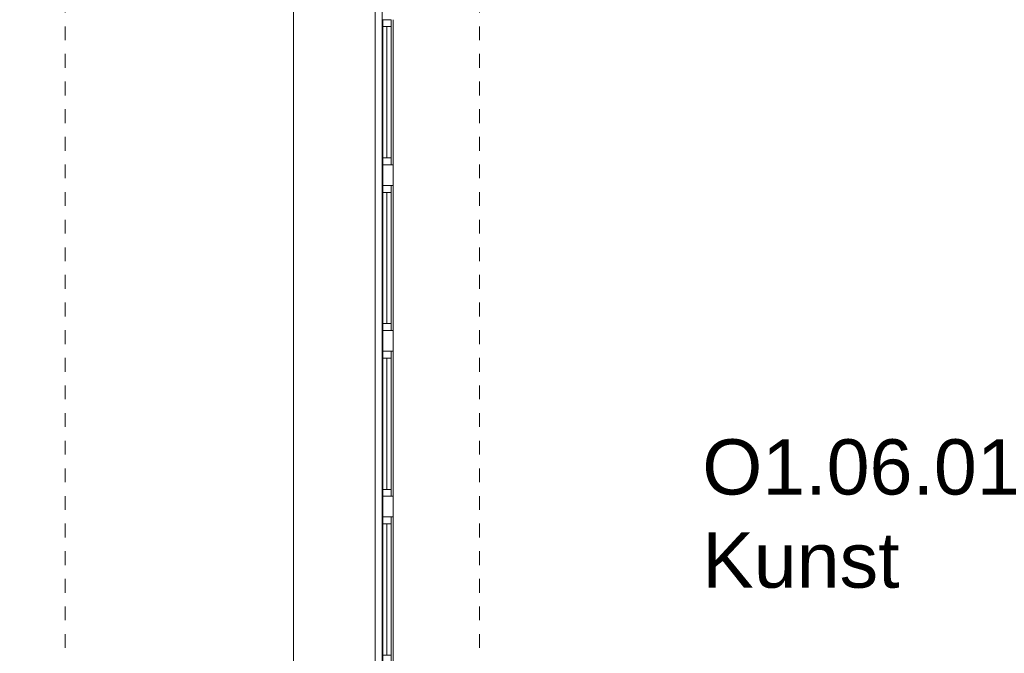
# Model space of a CAD drawing. Header units: metres. Extents: x -52 to 123, y -78 to 33.
# Tile 76 of 112: x 17.43 to 24.56, y -13.96 to -9.37. Entities that reach past the tile are written whole.
import ezdxf

# ---------------------------------------------------------------- set-up
doc = ezdxf.new("R2010")
doc.units = ezdxf.units.M
doc.linetypes.add('Rasterlinie', pattern=[0.019, 0.01, -0.003, 0.003, -0.003])
for name, color, linetype, lineweight in [('A_Fassadenelemente', 7, 'Continuous', 9), ('A_Fassadenpfosten', 7, 'Continuous', 9), ('A_Fenster', 7, 'Continuous', 9), ('A_Geländer', 7, 'Continuous', 9), ('A_Raster', 7, 'Continuous', 9), ('A_Räume_Beschriftung', 7, 'Continuous', 9)]:
    doc.layers.add(name, color=color, linetype=linetype, lineweight=lineweight)
doc.styles.add('Arial_B', font='txt', dxfattribs={"height": 0.4})

# ---------------------------------------------------------------- blocks, each defined once
blk = doc.blocks.new('GSH_Fassade_Fenster_1flg - GSH_Fassade_Fenster_1flg-5999971-BS_Übersicht_O1_BRANDSCHUTZ')
at = {"layer": 'A_Fassadenelemente'}
for p, q in [((-0.475, 0.045), (-0.525, 0.045)), ((-0.525, 0.045), (-0.525, -0.015)), ((-0.475, -0.015), (-0.475, 0.045)), ((-0.475, 0.045), (0.475, 0.045)), ((0.475, 0.015), (-0.475, 0.015)), ((0.525, 0.045), (0.475, 0.045)), ((0.475, 0.045), (0.475, -0.015)), ((0.525, -0.015), (0.525, 0.045)), ((-0.525, -0.015), (-0.475, -0.015)), ((0.475, -0.015), (-0.475, -0.015)), ((0.475, -0.015), (0.525, -0.015))]:
    blk.add_line(p, q, dxfattribs=at)
blk = doc.blocks.new('Pfosten rechteckig - 90x75-1430370-BS_Übersicht_O1_BRANDSCHUTZ')
at = {"layer": 'A_Fassadenpfosten'}
blk.add_line((20.131, -22.422), (20.131, -21.372), dxfattribs=at)
blk = doc.blocks.new('Pfosten rechteckig - 150x75-1430859-BS_Übersicht_O1_BRANDSCHUTZ')
at = {"layer": 'A_Fassadenpfosten'}
for p, q in [((-0.075, 0.015), (0.075, 0.015)), ((-0.075, -0.06), (-0.075, 0.015)), ((0.075, 0.015), (0.075, -0.06)), ((0.075, -0.06), (-0.075, -0.06))]:
    blk.add_line(p, q, dxfattribs=at)
blk = doc.blocks.new('Typ des oberen Holms - Oberer Geländerholm_Innen_-4973433-BS_Übersicht_O1_BRANDSCHUTZ')
at = {"layer": 'A_Geländer'}
for p, q in [((16.006, -10.716), (16.056, -10.716)), ((16.006, -12.456), (16.006, -10.716)), ((16.056, -10.716), (16.056, -12.456)), ((16.006, -12.456), (16.056, -12.456)), ((16.006, -12.4903), (16.006, -12.456)), ((16.056, -12.456), (16.056, -12.4903)), ((16.006, -13.366), (16.006, -12.4903)), ((16.056, -12.4903), (16.056, -13.366)), ((16.006, -13.366), (16.056, -13.366)), ((16.006, -13.6903), (16.006, -13.366)), ((16.056, -13.366), (16.056, -13.6903)), ((16.006, -15.396), (16.006, -13.6903)), ((16.056, -13.6903), (16.056, -15.396)), ((16.006, -15.396), (16.056, -15.396)), ((16.006, -15.4646), (16.006, -15.396)), ((16.056, -15.396), (16.056, -15.4646)), ((16.006, -18.766), (16.006, -15.4646)), ((16.056, -15.4646), (16.056, -18.716)), ((16.056, -18.716), (19.4093, -18.716)), ((19.4093, -18.766), (16.006, -18.766))]:
    blk.add_line(p, q, dxfattribs=at)
blk = doc.blocks.new('Typ des oberen Holms - Oberer Geländerholm_Innen_-V172-BS_Übersicht_O1_BRANDSCHUTZ')
at = {"layer": 'A_Geländer'}
for p, q in [((16.056, -10.716), (16.006, -10.716)), ((16.006, -10.716), (16.006, -12.456)), ((16.056, -10.716), (16.056, -12.456)), ((16.006, -12.456), (16.006, -13.366)), ((16.056, -12.456), (16.056, -13.366)), ((16.006, -13.366), (16.006, -15.396)), ((16.056, -13.366), (16.056, -15.396)), ((16.006, -15.396), (16.006, -18.766)), ((16.056, -15.396), (16.056, -18.716)), ((16.056, -18.716), (19.4093, -18.716)), ((16.006, -18.766), (19.4093, -18.766))]:
    blk.add_line(p, q, dxfattribs=at)
blk = doc.blocks.new('Typ des oberen Holms - Oberer Geländerholm_Innen_-4973450-BS_Übersicht_O1_BRANDSCHUTZ')
at = {"layer": 'A_Geländer'}
for p, q in [((17.256, -10.716), (17.306, -10.716)), ((17.256, -12.456), (17.256, -10.716)), ((17.306, -10.716), (17.306, -12.456)), ((17.256, -12.456), (17.306, -12.456)), ((17.256, -12.4903), (17.256, -12.456)), ((17.306, -12.456), (17.306, -12.4903)), ((17.256, -13.366), (17.256, -12.4903)), ((17.306, -12.4903), (17.306, -13.366)), ((17.256, -13.366), (17.306, -13.366)), ((17.256, -13.6903), (17.256, -13.366)), ((17.306, -13.366), (17.306, -13.6903)), ((17.256, -15.396), (17.256, -13.6903)), ((17.306, -13.6903), (17.306, -15.396)), ((17.256, -15.396), (17.306, -15.396)), ((17.256, -15.4646), (17.256, -15.396)), ((17.306, -15.396), (17.306, -15.4646)), ((17.256, -16.516), (17.256, -15.4646)), ((17.306, -15.4646), (17.306, -16.466)), ((17.306, -16.466), (19.4093, -16.466)), ((19.4093, -16.516), (17.256, -16.516))]:
    blk.add_line(p, q, dxfattribs=at)
blk = doc.blocks.new('Typ des oberen Holms - Oberer Geländerholm_Innen_-V173-BS_Übersicht_O1_BRANDSCHUTZ')
at = {"layer": 'A_Geländer'}
for p, q in [((17.306, -10.716), (17.256, -10.716)), ((17.256, -10.716), (17.256, -12.456)), ((17.306, -10.716), (17.306, -12.456)), ((17.256, -12.456), (17.256, -13.366)), ((17.306, -12.456), (17.306, -13.366)), ((17.256, -13.366), (17.256, -15.396)), ((17.306, -13.366), (17.306, -15.396)), ((17.256, -15.396), (17.256, -16.516)), ((17.306, -15.396), (17.306, -16.466)), ((17.306, -16.466), (19.4093, -16.466)), ((17.256, -16.516), (19.4093, -16.516))]:
    blk.add_line(p, q, dxfattribs=at)
blk = doc.blocks.new('Fensterbank1 - Fensterbank-6073046-BS_Übersicht_O1_BRANDSCHUTZ')
at = {"layer": 'A_Fenster'}
for p, q in [((19.408, -8.207), (19.408, -30.897)), ((20.0011, -30.867), (20.0011, -8.207)), ((20.052, -30.867), (20.052, -8.207))]:
    blk.add_line(p, q, dxfattribs=at)

msp = doc.modelspace()

# ---------------------------------------------------------------- linework, layer by layer
at = {"layer": 'A_Raster', "linetype": 'Rasterlinie'}
for p, q in [((17.756, -64.1202), (17.756, 31.5571)), ((20.756, -64.1202), (20.756, 31.5571))]:
    msp.add_line(p, q, dxfattribs=at)

# ---------------------------------------------------------------- block references
at = {"layer": 'A_Fassadenelemente', "rotation": 269.9999999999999}
for p in [(20.071, -9.897), (20.071, -11.097), (20.071, -12.297), (20.071, -13.497)]:
    msp.add_blockref('GSH_Fassade_Fenster_1flg - GSH_Fassade_Fenster_1flg-5999971-BS_Übersicht_O1_BRANDSCHUTZ', p, dxfattribs=at)
at = {"layer": 'A_Fassadenpfosten'}
for p in [(0, 12), (0, 10.8), (0, 9.6), (0, 8.4)]:
    msp.add_blockref('Pfosten rechteckig - 90x75-1430370-BS_Übersicht_O1_BRANDSCHUTZ', p, dxfattribs=at)
at = {"layer": 'A_Fassadenpfosten', "extrusion": (0, 0, -1), "rotation": 270.0000000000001}
for p in [(-20.071, -10.497), (-20.071, -11.697), (-20.071, -12.897)]:
    msp.add_blockref('Pfosten rechteckig - 150x75-1430859-BS_Übersicht_O1_BRANDSCHUTZ', p, dxfattribs=at)
at = {"layer": 'A_Fenster'}
msp.add_blockref('Fensterbank1 - Fensterbank-6073046-BS_Übersicht_O1_BRANDSCHUTZ', (0, 0), dxfattribs=at)
at = {"layer": 'A_Geländer'}
for name in ['Typ des oberen Holms - Oberer Geländerholm_Innen_-4973433-BS_Übersicht_O1_BRANDSCHUTZ', 'Typ des oberen Holms - Oberer Geländerholm_Innen_-V172-BS_Übersicht_O1_BRANDSCHUTZ', 'Typ des oberen Holms - Oberer Geländerholm_Innen_-4973450-BS_Übersicht_O1_BRANDSCHUTZ', 'Typ des oberen Holms - Oberer Geländerholm_Innen_-V173-BS_Übersicht_O1_BRANDSCHUTZ']:
    msp.add_blockref(name, (0, 0), dxfattribs=at)

# ---------------------------------------------------------------- texts
at = {"layer": 'A_Räume_Beschriftung', "char_height": 0.4, "attachment_point": 1, "style": 'Arial_B'}
for s, insert, width in [('O1.06.01', (22.3697, -12.4096), 2.837974), ('Kunst', (22.3697, -13.0842), 1.940084)]:
    msp.add_mtext(s, dxfattribs=dict(at, insert=insert, width=width))

doc.saveas('drawing.dxf')
